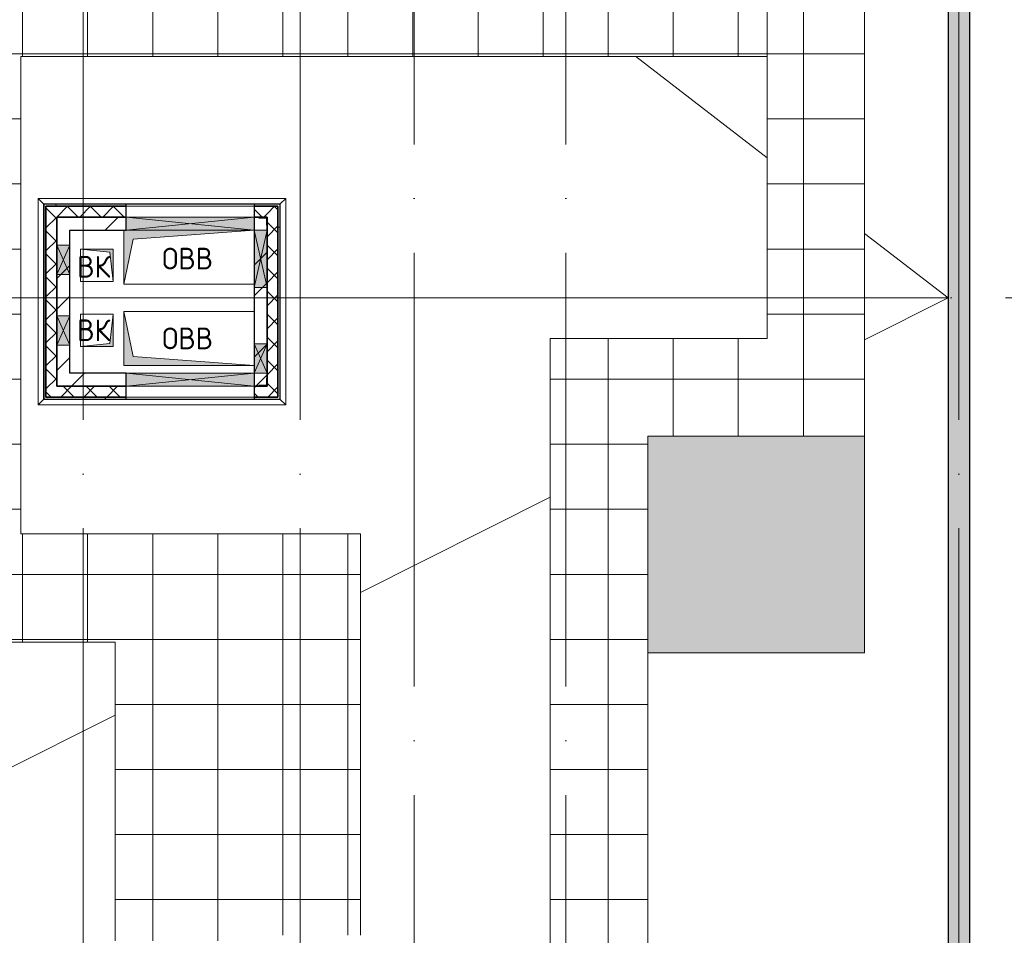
# Model space of a CAD drawing. Header units: millimetres. Extents: x -30540 to 143646, y -11730 to 123410.
# Tile 46 of 114: x 34774 to 43853, y 98072 to 106515. Entities that reach past the tile are written whole.
import ezdxf

# ---------------------------------------------------------------- set-up
doc = ezdxf.new("R2010")
doc.units = ezdxf.units.MM
doc.linetypes.add('ADSK_Линия сетки', pattern=[5000, 4000, -500, 0, -500])
for name, color, linetype, lineweight in [('A-____-NOTE-TEXT', 7, 'Continuous', 18), ('A-FLOR-____-OTLN', 7, 'Continuous', 18), ('A-FLOR-____-PATT', 7, 'Continuous', 18), ('A-GENM-____-OTLN', 7, 'Continuous', 18), ('A-GLAZ-____-MCUT', 7, 'Continuous', 9), ('A-GLAZ-____-OTLN', 7, 'Continuous', 18), ('A-ROOF-____-OTLN', 7, 'Continuous', 18), ('A-ROOF-____-PATT', 7, 'Continuous', 18), ('A-WALL-____-MCUT', 7, 'Continuous', 40), ('A-WALL-____-OTLN', 7, 'Continuous', 18), ('A-WALL-____-PATT', 7, 'Continuous', 40), ('I-WALL-____-MCUT', 7, 'Continuous', 40), ('I-WALL-____-OTLN', 7, 'Continuous', 18), ('M-EQPM-____-OTLN', 7, 'Continuous', 18), ('S-COLS-____-MCUT', 7, 'Continuous', 40), ('S-COLS-____-OTLN', 7, 'Continuous', 18), ('S-GRID-____-OTLN', 7, 'Continuous', 9)]:
    doc.layers.add(name, color=color, linetype=linetype, lineweight=lineweight)
doc.styles.add('GOST Common', font='GOST_Common.ttf', dxfattribs={"height": 200})
pattern_1 = [(45, (0, 0), (-424.264, 424.264), []), (45, (0, 282.8), (-424.264, 424.264), [])]
pattern_2 = [(45, (0, 0), (-106.06602, 106.06602), []), (135, (0, 0), (-106.06602, -106.06602), [])]
pattern_3 = [(0, (0, 0), (0, 600), []), (90, (0, 0), (-600, 4e-14), [])]
pattern_4 = [(0, (0, 0), (406.4, 101.6), [6.706, -298.094, 6.706, -298.094, -1625.6]), (0, (0, 0), (406.4, 101.6), [-609.6, 6.706, -602.894, 6.706, -298.094, -711.2]), (0, (0, 0), (406.4, 101.6), [-1524, 6.706, -196.494, 6.706, -501.294]), (120, (152.4, 50.8), (-291.18818, 301.15272), [6.706, -298.094, 6.706, -298.094, -1625.6]), (120, (152.4, 50.8), (-291.18818, 301.15272), [-609.6, 6.706, -602.894, 6.706, -298.094, -711.2]), (120, (152.4, 50.8), (-291.18818, 301.15272), [-1524, 6.706, -196.494, 6.706, -501.294]), (240, (203.2, 254), (-115.21182, -402.75272), [6.706, -298.094, 6.706, -298.094, -1625.6]), (240, (203.2, 254), (-115.21182, -402.75272), [-609.6, 6.706, -602.894, 6.706, -298.094, -711.2]), (240, (203.2, 254), (-115.21182, -402.75272), [-1524, 6.706, -196.494, 6.706, -501.294])]

# ---------------------------------------------------------------- blocks, each defined once
blk = doc.blocks.new('АР_Отверстие прямоугольное - ОВВ-7139306-Кровля')
at = {"layer": 'A-GLAZ-____-OTLN', "lineweight": 13, "true_color": 0xf9f9f9}
blk.add_hatch(color=7, dxfattribs=at).paths.add_polyline_path([(715, -60), (715, 60), (-465, 60), (-465, -60), (-277, -60)])
at = {"layer": 'A-GLAZ-____-MCUT', "color": 254, "lineweight": 15, "true_color": 0xcccccc}
for p, q in [((-465, 60), (-465, -60)), ((715, 60), (715, -60))]:
    blk.add_line(p, q, dxfattribs=at)
at = {"layer": 'A-GLAZ-____-OTLN', "color": 254, "lineweight": 5, "true_color": 0xcccccc}
for p, q in [((715, 60), (-465, -60)), ((-465, 60), (715, -60))]:
    blk.add_line(p, q, dxfattribs=at)
at = {"layer": 'A-GLAZ-____-OTLN', "color": 254, "lineweight": 13, "true_color": 0xcccccc}
for p, q in [((715, 60), (-465, 60)), ((-465, 60), (-465, -60)), ((715, -60), (715, 60)), ((-465, -60), (715, -60))]:
    blk.add_line(p, q, dxfattribs=at)
blk = doc.blocks.new('АР_Отверстие прямоугольное - ОВВ-7683976-Кровля')
at = {"layer": 'A-GLAZ-____-OTLN', "lineweight": 13, "true_color": 0xf9f9f9}
blk.add_hatch(color=7, dxfattribs=at).paths.add_polyline_path([(-10, -60), (260, -60), (260, 60), (-10, 60)])
at = {"layer": 'A-GLAZ-____-MCUT', "color": 254, "lineweight": 15, "true_color": 0xcccccc}
for p, q in [((-10, 60), (-10, -60)), ((260, 60), (260, -60))]:
    blk.add_line(p, q, dxfattribs=at)
at = {"layer": 'A-GLAZ-____-OTLN', "color": 254, "lineweight": 5, "true_color": 0xcccccc}
for p, q in [((260, 60), (-10, -60)), ((-10, 60), (260, -60))]:
    blk.add_line(p, q, dxfattribs=at)
at = {"layer": 'A-GLAZ-____-OTLN', "color": 254, "lineweight": 13, "true_color": 0xcccccc}
for p, q in [((260, 60), (-10, 60)), ((-10, 60), (-10, -60)), ((260, -60), (260, 60)), ((-10, -60), (260, -60))]:
    blk.add_line(p, q, dxfattribs=at)
blk = doc.blocks.new('АР_Отверстие прямоугольное - ОВВ-7836468-Кровля')
at = {"layer": 'A-GLAZ-____-OTLN', "lineweight": 13, "true_color": 0xf9f9f9}
blk.add_hatch(color=7, dxfattribs=at).paths.add_polyline_path([(-140, -60), (390, -60), (390, 60), (-140, 60)])
at = {"layer": 'A-GLAZ-____-MCUT', "color": 254, "lineweight": 15, "true_color": 0xcccccc}
for p, q in [((-140, 60), (-140, -60)), ((390, 60), (390, -60))]:
    blk.add_line(p, q, dxfattribs=at)
at = {"layer": 'A-GLAZ-____-OTLN', "color": 254, "lineweight": 5, "true_color": 0xcccccc}
for p, q in [((390, 60), (-140, -60)), ((-140, 60), (390, -60))]:
    blk.add_line(p, q, dxfattribs=at)
at = {"layer": 'A-GLAZ-____-OTLN', "color": 254, "lineweight": 13, "true_color": 0xcccccc}
for p, q in [((390, 60), (-140, 60)), ((-140, 60), (-140, -60)), ((390, -60), (390, 60)), ((-140, -60), (390, -60))]:
    blk.add_line(p, q, dxfattribs=at)
blk = doc.blocks.new('АР_Отверстие прямоугольное1 - ВК 2-7683650-Кровля')
at = {"layer": 'A-GLAZ-____-OTLN', "lineweight": 13, "true_color": 0xf9f9f9}
blk.add_hatch(color=7, dxfattribs=at).paths.add_polyline_path([(260, 60), (-10, 60), (-10, -60), (260, -60)])
at = {"layer": 'A-GLAZ-____-MCUT', "color": 254, "lineweight": 15, "true_color": 0xcccccc}
for p, q in [((-10, 60), (-10, -60)), ((260, 60), (260, -60))]:
    blk.add_line(p, q, dxfattribs=at)
at = {"layer": 'A-GLAZ-____-OTLN', "color": 254, "lineweight": 5, "true_color": 0xcccccc}
for p, q in [((260, 60), (-10, -60)), ((-10, 60), (260, -60))]:
    blk.add_line(p, q, dxfattribs=at)
at = {"layer": 'A-GLAZ-____-OTLN', "color": 254, "lineweight": 13, "true_color": 0xcccccc}
for p, q in [((260, 60), (-10, 60)), ((-10, 60), (-10, -60)), ((260, -60), (260, 60)), ((-10, -60), (260, -60))]:
    blk.add_line(p, q, dxfattribs=at)
blk = doc.blocks.new('_GM_Dt-St-D_Фартук гнутый из оцинкованной стали_Пристенный_Тип 1__c-верхняя кромка с отгибом_ - ФС-1_3_50х70У100-1_5_t__RAL7016-7342744-Кровля')
at = {"layer": 'A-GENM-____-OTLN', "color": 254, "lineweight": 13, "true_color": 0xcccccc}
for p, q in [((0, 50), (2283, 50)), ((50, 0), (0, 50)), ((50, 0), (2233, 0)), ((50, 0), (50, -1.5)), ((2283, 50), (2233, 0)), ((2233, -1.5), (2233, 0))]:
    blk.add_line(p, q, dxfattribs=at)
blk = doc.blocks.new('_GM_Dt-St-D_Фартук гнутый из оцинкованной стали_Пристенный_Тип 1__c-верхняя кромка с отгибом_ - ФС-1_3_50х70У100-1_5_t__RAL7016-7368372-Кровля')
at = {"layer": 'A-GENM-____-OTLN', "color": 254, "lineweight": 13, "true_color": 0xcccccc}
for p, q in [((50, 1.5), (50, 0)), ((1853, 0), (50, 0)), ((1853, 0), (1853, 1.5)), ((1853, 0), (1903, -50)), ((0, -50), (50, 0)), ((1903, -50), (0, -50))]:
    blk.add_line(p, q, dxfattribs=at)
blk = doc.blocks.new('_GM_Dt-St-D_Фартук гнутый из оцинкованной стали_Пристенный_Тип 1__c-верхняя кромка с отгибом_ - ФС-1_3_50х70У100-1_5_t__RAL7016-7368369-Кровля')
at = {"layer": 'A-GENM-____-OTLN', "color": 254, "lineweight": 13, "true_color": 0xcccccc}
for p, q in [((0, 50), (1903, 50)), ((50, 0), (0, 50)), ((50, 0), (1853, 0)), ((50, 0), (50, -1.5)), ((1903, 50), (1853, 0)), ((1853, -1.5), (1853, 0))]:
    blk.add_line(p, q, dxfattribs=at)
blk = doc.blocks.new('_GM_Dt-St-D_Фартук гнутый из оцинкованной стали_Пристенный_Тип 1__c-верхняя кромка с отгибом_ - ФС-1_3_50х70У100-1_5_t__RAL7016-7342750-Кровля')
at = {"layer": 'A-GENM-____-OTLN', "color": 254, "lineweight": 13, "true_color": 0xcccccc}
for p, q in [((50, 1.5), (50, 0)), ((2233, 0), (50, 0)), ((2233, 0), (2233, 1.5)), ((2233, 0), (2283, -50)), ((0, -50), (50, 0)), ((2283, -50), (0, -50))]:
    blk.add_line(p, q, dxfattribs=at)
blk = doc.blocks.new('АР_Фахверк_Уголок равнополоч__ГОСТ 8509-93 - L 75x6-7588442-Кровля')
at = {"layer": 'S-COLS-____-MCUT', "color": 254, "lineweight": 30, "true_color": 0xcccccc}
for p, q in [((-20.6, 20.6), (-20.6, -54.4)), ((54.4, 20.6), (-20.6, 20.6)), ((-14.6, -54.4), (-14.6, 14.6)), ((-14.6, 14.6), (54.4, 14.6)), ((54.4, 14.6), (54.4, 20.6)), ((-20.6, -54.4), (-14.6, -54.4))]:
    blk.add_line(p, q, dxfattribs=at)
blk = doc.blocks.new('АР_Фахверк_Уголок равнополоч__ГОСТ 8509-93 - L 75x6-7588518-Кровля')
at = {"layer": 'S-COLS-____-MCUT', "color": 254, "lineweight": 30, "true_color": 0xcccccc}
for p, q in [((-20.6, 54.4), (-20.6, -20.6)), ((-14.6, 54.4), (-20.6, 54.4)), ((-14.6, -14.6), (-14.6, 54.4)), ((-20.6, -20.6), (54.4, -20.6)), ((54.4, -14.6), (-14.6, -14.6)), ((54.4, -20.6), (54.4, -14.6))]:
    blk.add_line(p, q, dxfattribs=at)
blk = doc.blocks.new('АР_Канал вертикальный прямоугольный - ОВВ-6793960-Кровля')
at = {"layer": 'M-EQPM-____-OTLN', "lineweight": 13, "true_color": 0xe2e2e2}
blk.add_hatch(color=254, dxfattribs=at).paths.add_polyline_path([(-600, -250), (-515, 165), (600, 250), (-600, 250)])
at = {"layer": 'M-EQPM-____-OTLN', "color": 253, "lineweight": 13, "true_color": 0xaaaaaa}
for p, q in [((600, 250), (-600, 250)), ((-600, 250), (-600, -250)), ((600, 250), (-600, 250)), ((-600, 250), (-600, -250)), ((-600, -250), (-600, 250)), ((-600, 250), (600, 250)), ((-515, 165), (600, 250)), ((-515, 165), (600, 250)), ((600, -250), (600, 250)), ((600, 250), (600, -250)), ((-600, -250), (-515, 165)), ((-600, -250), (-515, 165)), ((-600, -250), (600, -250)), ((600, -250), (-600, -250))]:
    blk.add_line(p, q, dxfattribs=at)
blk = doc.blocks.new('АР_Канал вертикальный прямоугольный - ОВВ-7280815-Кровля')
at = {"layer": 'M-EQPM-____-OTLN', "lineweight": 13, "true_color": 0xe2e2e2}
blk.add_hatch(color=254, dxfattribs=at).paths.add_polyline_path([(600, -250), (-515, -165), (-600, 250), (-600, -250), (-392, -250)])
at = {"layer": 'M-EQPM-____-OTLN', "color": 253, "lineweight": 13, "true_color": 0xaaaaaa}
for p, q in [((-600, 250), (-515, -165)), ((-600, 250), (-515, -165)), ((-600, -250), (-600, 250)), ((-600, 250), (600, 250)), ((-600, -250), (-600, 250)), ((600, 250), (-600, 250)), ((-600, 250), (-600, -250)), ((600, 250), (600, -250)), ((600, -250), (600, 250)), ((-515, -165), (600, -250)), ((-515, -165), (600, -250)), ((600, -250), (-600, -250)), ((600, -250), (-600, -250)), ((-600, -250), (600, -250))]:
    blk.add_line(p, q, dxfattribs=at)
blk = doc.blocks.new('АР_Канал вертикальный прямоугольный - ВК-6784643-Кровля')
at = {"layer": 'M-EQPM-____-OTLN', "lineweight": 13, "true_color": 0xe2e2e2}
blk.add_hatch(color=254, dxfattribs=at).paths.add_polyline_path([(-150, 150), (-150, -150), (150, -150), (-120, -120)])
at = {"layer": 'M-EQPM-____-OTLN', "color": 253, "lineweight": 13, "true_color": 0xaaaaaa}
for p, q in [((-150, 150), (-120, -120)), ((-150, 150), (-120, -120)), ((-150, -150), (-150, 150)), ((-150, 150), (150, 150)), ((-150, -150), (-150, 150)), ((150, 150), (-150, 150)), ((-150, 150), (-150, -150)), ((150, 150), (150, -150)), ((150, -150), (150, 150)), ((150, -150), (-150, -150)), ((150, -150), (-150, -150)), ((-150, -150), (150, -150)), ((-120, -120), (150, -150)), ((-120, -120), (150, -150))]:
    blk.add_line(p, q, dxfattribs=at)
blk = doc.blocks.new('АР_Канал вертикальный прямоугольный - ВК-7280722-Кровля')
at = {"layer": 'M-EQPM-____-OTLN', "lineweight": 13, "true_color": 0xe2e2e2}
blk.add_hatch(color=254, dxfattribs=at).paths.add_polyline_path([(-150, 150), (-150, -150), (-120, 120), (150, 150)])
at = {"layer": 'M-EQPM-____-OTLN', "color": 253, "lineweight": 13, "true_color": 0xaaaaaa}
for p, q in [((150, 150), (-150, 150)), ((-150, 150), (-150, -150)), ((150, 150), (-150, 150)), ((-150, 150), (-150, -150)), ((-150, -150), (-150, 150)), ((-150, 150), (150, 150)), ((-150, -150), (-120, 120)), ((-150, -150), (-120, 120)), ((-120, 120), (150, 150)), ((-120, 120), (150, 150)), ((150, -150), (150, 150)), ((150, 150), (150, -150)), ((-150, -150), (150, -150)), ((150, -150), (-150, -150))]:
    blk.add_line(p, q, dxfattribs=at)
blk = doc.blocks.new('Наметкина 10_РД_АР_К2_отсоединено_rvt-1-Кровля')
at = {"layer": 'A-FLOR-____-PATT', "lineweight": 5, "true_color": 0xe5e5e5}
blk.add_hatch(color=254, dxfattribs=at).paths.add_polyline_path([(42565.3, 100675), (42565.3, 102675), (40565.3, 102675), (40565.3, 100675)])
at = {"layer": 'A-ROOF-____-PATT', "lineweight": 5, "true_color": 0xcccccc}
h = blk.add_hatch(dxfattribs=at)
h.set_pattern_fill('FP_14', color=254, style=0, pattern_type=2)
h.set_pattern_definition(pattern_3)
h.paths.add_polyline_path([(29925.3, 92100), (29925.3, 93100), (26535.3, 93100), (26535.3, 99675), (26980.3, 99675), (26980.3, 101675), (30180.1, 101675), (30180.1, 107575), (26810.3, 107575), (26810.3, 114050), (31655.1, 114050), (31655.1, 117172.6), (37886.9, 117172.6), (37886.9, 110560), (41665.3, 110560), (41665.3, 103575), (39665.3, 103575), (39665.3, 97675), (40565.3, 97675), (40565.3, 102675), (42565.3, 102675), (42565.3, 111460), (38786.9, 111460), (38786.9, 118072.6), (30655.1, 118072.6), (30655.1, 114950), (24935.3, 114950), (24935.3, 101675), (25635.3, 101675), (25635.3, 92100), (27053.8, 92100), (27053.8, 92441.5), (27836.8, 92441.5), (27836.8, 92100), (29812.6, 92100)])
h = blk.add_hatch(dxfattribs=at)
h.set_pattern_fill('FP_14', color=254, style=0, pattern_type=2)
h.set_pattern_definition(pattern_3)
h.paths.add_polyline_path([(37065.3, 98020), (37065.3, 98071.5), (37915.3, 98071.5), (37915.3, 101775), (34785.3, 101775), (34785.3, 106175), (41665.3, 106175), (41665.3, 107070), (33385.3, 107070), (33385.3, 108548.5), (32485.3, 108548.5), (32485.3, 106170), (33885.3, 106168.1), (33885.3, 101775), (33626.8, 101775), (33626.8, 101758.5), (32513.8, 101758.5), (32513.8, 101775), (30180.1, 101775), (30180.1, 101675), (28980.3, 101675), (28980.3, 99775), (30180.1, 99775), (30180.1, 100775), (35655.3, 100775), (35655.3, 98020), (35943.3, 98020)])
at = {"layer": 'A-WALL-____-PATT', "lineweight": 5, "true_color": 0xcccccc}
h = blk.add_hatch(dxfattribs=at)
h.set_pattern_fill('FP_11', color=254, style=0, pattern_type=2)
h.set_pattern_definition([(45, (0, 0), (-228.0985, 228.0985), []), (45, (228.1, 0), (-228.0985, 228.0985), [403.225, -80.645, 6.706, -73.939])])
h.paths.add_polyline_path([(43335.3, 75550), (43535.3, 75550), (43535.3, 120615.3), (43335.3, 120705.2), (43335.3, 75809.5)])
h = blk.add_hatch(dxfattribs=at)
h.set_pattern_fill('FP_16', color=254, style=0, pattern_type=2)
h.set_pattern_definition(pattern_4)
h.paths.add_polyline_path([(34995.3, 103035), (35015.3, 103035), (35015.3, 104815), (34995.3, 104815), (34995.3, 103276.8)])
h = blk.add_hatch(dxfattribs=at)
h.set_pattern_fill('FP_16', color=254, style=0, pattern_type=2)
h.set_pattern_definition(pattern_4)
h.paths.add_polyline_path([(37155.3, 104795), (37155.3, 104815), (36935.3, 104815), (36935.3, 104795)])
h.paths.add_polyline_path([(35755.3, 104795), (35755.3, 104815), (35015.3, 104815), (35015.3, 104795)])
h = blk.add_hatch(dxfattribs=at)
h.set_pattern_fill('FP_13', color=254, style=0, pattern_type=2)
h.set_pattern_definition(pattern_2)
h.paths.add_polyline_path([(37055.3, 104695), (37055.3, 104795), (36935.3, 104795), (36935.3, 104695)])
h.paths.add_polyline_path([(35755.3, 104695), (35755.3, 104795), (35015.3, 104795), (35015.3, 104695), (35115.3, 104695)])
h = blk.add_hatch(dxfattribs=at)
h.set_pattern_fill('FP_13', color=254, style=0, pattern_type=2)
h.set_pattern_definition(pattern_2)
h.paths.add_polyline_path([(37055.3, 103135), (37155.3, 103135), (37155.3, 104795), (37055.3, 104795), (37055.3, 103255)])
h = blk.add_hatch(dxfattribs=at)
h.set_pattern_fill('FP_16', color=254, style=0, pattern_type=2)
h.set_pattern_definition(pattern_4)
h.paths.add_polyline_path([(37155.3, 103035), (37175.3, 103035), (37175.3, 104815), (37155.3, 104815), (37155.3, 103276.8)])
h = blk.add_hatch(dxfattribs=at)
h.set_pattern_fill('FP_13', color=254, style=0, pattern_type=2)
h.set_pattern_definition(pattern_2)
h.paths.add_polyline_path([(35015.3, 103035), (35115.3, 103035), (35115.3, 104695), (35015.3, 104695), (35015.3, 103276.8)])
h = blk.add_hatch(dxfattribs=at)
h.set_pattern_fill('FP_12', color=254, style=0, pattern_type=2)
h.set_pattern_definition(pattern_1)
h.paths.add_polyline_path([(35755.3, 104575), (35755.3, 104695), (35115.3, 104695), (35115.3, 104575), (35735.3, 104575)])
h = blk.add_hatch(dxfattribs=at)
h.set_pattern_fill('FP_12', color=254, style=0, pattern_type=2)
h.set_pattern_definition(pattern_1)
h.paths.add_polyline_path([(37055.3, 103135), (37055.3, 104695), (36935.3, 104695), (36935.3, 103135)])
h = blk.add_hatch(dxfattribs=at)
h.set_pattern_fill('FP_12', color=254, style=0, pattern_type=2)
h.set_pattern_definition(pattern_1)
h.paths.add_polyline_path([(35115.3, 103135), (35235.3, 103135), (35235.3, 104575), (35115.3, 104575), (35115.3, 103276.8)])
h = blk.add_hatch(dxfattribs=at)
h.set_pattern_fill('FP_12', color=254, style=0, pattern_type=2)
h.set_pattern_definition(pattern_1)
h.paths.add_polyline_path([(35755.3, 103135), (35755.3, 103255), (35235.3, 103255), (35235.3, 103135)])
h = blk.add_hatch(dxfattribs=at)
h.set_pattern_fill('FP_13', color=254, style=0, pattern_type=2)
h.set_pattern_definition(pattern_2)
h.paths.add_polyline_path([(37155.3, 103035), (37155.3, 103135), (36935.3, 103135), (36935.3, 103035)])
h.paths.add_polyline_path([(35755.3, 103035), (35755.3, 103135), (35115.3, 103135), (35115.3, 103035)])
h = blk.add_hatch(dxfattribs=at)
h.set_pattern_fill('FP_16', color=254, style=0, pattern_type=2)
h.set_pattern_definition(pattern_4)
h.paths.add_polyline_path([(37175.3, 103015), (37175.3, 103035), (36935.3, 103035), (36935.3, 103015)])
h.paths.add_polyline_path([(35755.3, 103015), (35755.3, 103035), (34995.3, 103035), (34995.3, 103015)])
at = {"layer": 'A-FLOR-____-OTLN', "color": 254, "lineweight": 13, "true_color": 0xcccccc}
for p, q in [((42565.3, 102675), (40565.3, 102675)), ((40565.3, 102675), (40565.3, 100675)), ((42565.3, 100675), (42565.3, 102675)), ((40565.3, 100675), (42565.3, 100675))]:
    blk.add_line(p, q, dxfattribs=at)
at = {"layer": 'A-ROOF-____-OTLN', "color": 254, "lineweight": 13, "true_color": 0xcccccc}
for p, q in [((42565.3, 102675), (42565.3, 111460)), ((41665.3, 108560), (41665.3, 103575)), ((34785.3, 106175), (34785.3, 101775)), ((34785.3, 106175), (41665.3, 106175)), ((40455.1, 106175), (41665.3, 105240.1)), ((42565.3, 104544.9), (43335.3, 103950)), ((34785.3, 103950), (34943.8, 103950)), ((34943.8, 103950), (34785.3, 103950)), ((35235.3, 103950), (36935.3, 103950)), ((36935.3, 103950), (35235.3, 103950)), ((37226.8, 103950), (41665.3, 103950)), ((41665.3, 103950), (37226.8, 103950)), ((42565.3, 103950), (43335.3, 103950)), ((42565.3, 103564.2), (43335.3, 103950)), ((43335.3, 103950), (42565.3, 103950)), ((41665.3, 103575), (39665.3, 103575)), ((39665.3, 103575), (39665.3, 97675)), ((37915.3, 101234.1), (39665.3, 102111)), ((34785.3, 101775), (37915.3, 101775)), ((37915.3, 101775), (37915.3, 98071.5)), ((35655.3, 100775), (30180.1, 100775)), ((35655.3, 98020), (35655.3, 100775)), ((40565.3, 97675), (40565.3, 100675)), ((34235.3, 99390), (35655.3, 100101.6))]:
    blk.add_line(p, q, dxfattribs=at)
at = {"layer": 'A-WALL-____-MCUT', "color": 254, "lineweight": 30, "true_color": 0xcccccc}
for p, q in [((43535.3, 75550), (43535.3, 120615.3)), ((43335.3, 120485.9), (43335.3, 75550)), ((34995.3, 104815), (34995.3, 103035)), ((35015.3, 104815), (34995.3, 104815)), ((35755.3, 104815), (35015.3, 104815)), ((35755.3, 104795), (35015.3, 104795)), ((35015.3, 104795), (35015.3, 104695)), ((35015.3, 104795), (35755.3, 104795)), ((35015.3, 103035), (35015.3, 104795)), ((35755.3, 104795), (35755.3, 104815)), ((35755.3, 104695), (35755.3, 104795)), ((37155.3, 104815), (36935.3, 104815)), ((36935.3, 104815), (36935.3, 104795)), ((37055.3, 104795), (36935.3, 104795)), ((36935.3, 104795), (36935.3, 104695)), ((36935.3, 104795), (37155.3, 104795)), ((37155.3, 104795), (37055.3, 104795)), ((37175.3, 104815), (37155.3, 104815)), ((37155.3, 104575), (37155.3, 104795)), ((37155.3, 104795), (37155.3, 103035)), ((37175.3, 103035), (37175.3, 104815)), ((35015.3, 104695), (35015.3, 104435)), ((35115.3, 104695), (35755.3, 104695)), ((35115.3, 104435), (35115.3, 104695)), ((36935.3, 104695), (37055.3, 104695)), ((37055.3, 104695), (37055.3, 104575)), ((37055.3, 104575), (37055.3, 104045)), ((37155.3, 104045), (37155.3, 104575)), ((35015.3, 104435), (35015.3, 104165)), ((35115.3, 104165), (35115.3, 104435)), ((35015.3, 104165), (35015.3, 103785)), ((35115.3, 103785), (35115.3, 104165)), ((37055.3, 104045), (37055.3, 103525)), ((37155.3, 103525), (37155.3, 104045)), ((35015.3, 103785), (35015.3, 103515)), ((35115.3, 103515), (35115.3, 103785)), ((35015.3, 103515), (35015.3, 103035)), ((35115.3, 103135), (35115.3, 103515)), ((37055.3, 103525), (37055.3, 103255)), ((37155.3, 103255), (37155.3, 103525)), ((37055.3, 103255), (37055.3, 103135)), ((37155.3, 103135), (37155.3, 103255)), ((35755.3, 103135), (35115.3, 103135)), ((35755.3, 103035), (35755.3, 103135)), ((37055.3, 103135), (36935.3, 103135)), ((36935.3, 103135), (36935.3, 103035)), ((37155.3, 103035), (37155.3, 103135)), ((34995.3, 103035), (34995.3, 103015)), ((34995.3, 103015), (35755.3, 103015)), ((35015.3, 103035), (35115.3, 103035)), ((35755.3, 103035), (35015.3, 103035)), ((35115.3, 103035), (35755.3, 103035)), ((35755.3, 103015), (35755.3, 103035)), ((36935.3, 103035), (37155.3, 103035)), ((37155.3, 103035), (36935.3, 103035)), ((36935.3, 103035), (36935.3, 103015)), ((36935.3, 103015), (37175.3, 103015)), ((37175.3, 103015), (37175.3, 103035))]:
    blk.add_line(p, q, dxfattribs=at)
at = {"layer": 'A-WALL-____-OTLN', "color": 254, "lineweight": 13, "true_color": 0xcccccc}
for p, q in [((35755.3, 104815), (36935.3, 104815)), ((36935.3, 104795), (35755.3, 104795)), ((35755.3, 104695), (35755.3, 104722.4)), ((36935.3, 104695), (35755.3, 104695)), ((36935.3, 104722.4), (36935.3, 104695)), ((35755.3, 103135), (35755.3, 103035)), ((35755.3, 103135), (36935.3, 103135)), ((36935.3, 103135), (36935.3, 103035)), ((36935.3, 103035), (35755.3, 103035)), ((35755.3, 103035), (36935.3, 103035)), ((36935.3, 103015), (35755.3, 103015))]:
    blk.add_line(p, q, dxfattribs=at)
at = {"layer": 'I-WALL-____-MCUT', "color": 254, "lineweight": 30, "true_color": 0xcccccc}
for p, q in [((35755.3, 104695), (35115.3, 104695)), ((35115.3, 104695), (35115.3, 104575)), ((35755.3, 104575), (35755.3, 104695)), ((37055.3, 104695), (36935.3, 104695)), ((36935.3, 104695), (36935.3, 104575)), ((37055.3, 104575), (37055.3, 104695)), ((35115.3, 104575), (35115.3, 104435)), ((35235.3, 104575), (35755.3, 104575)), ((35235.3, 104435), (35235.3, 104575)), ((36935.3, 104575), (36935.3, 104045)), ((37055.3, 104045), (37055.3, 104575)), ((35115.3, 104435), (35115.3, 104165)), ((35235.3, 104165), (35235.3, 104435)), ((35115.3, 104165), (35115.3, 103785)), ((35235.3, 103785), (35235.3, 104165)), ((36935.3, 104045), (36935.3, 103525)), ((37055.3, 103525), (37055.3, 104045)), ((35115.3, 103785), (35115.3, 103515)), ((35235.3, 103515), (35235.3, 103785)), ((35115.3, 103515), (35115.3, 103135)), ((35235.3, 103255), (35235.3, 103515)), ((36935.3, 103525), (36935.3, 103255)), ((37055.3, 103255), (37055.3, 103525)), ((35755.3, 103255), (35235.3, 103255)), ((35755.3, 103135), (35755.3, 103255)), ((36935.3, 103255), (36935.3, 103135)), ((37055.3, 103135), (37055.3, 103255)), ((35115.3, 103135), (35235.3, 103135)), ((35235.3, 103135), (35755.3, 103135)), ((36935.3, 103135), (37055.3, 103135))]:
    blk.add_line(p, q, dxfattribs=at)
at = {"layer": 'I-WALL-____-OTLN', "color": 254, "lineweight": 13, "true_color": 0xcccccc}
for p, q in [((35755.3, 104695), (36935.3, 104695)), ((35755.3, 104695), (35755.3, 104575)), ((36935.3, 104695), (36935.3, 104575)), ((36935.3, 104575), (35755.3, 104575)), ((35755.3, 103255), (35755.3, 103135)), ((35755.3, 103255), (36935.3, 103255)), ((36935.3, 103255), (36935.3, 103135)), ((36935.3, 103135), (35755.3, 103135))]:
    blk.add_line(p, q, dxfattribs=at)
at = {"layer": 'A-GENM-____-OTLN', "color": 254, "lineweight": 13, "true_color": 0xcccccc}
for name, p in [('_GM_Dt-St-D_Фартук гнутый из оцинкованной стали_Пристенный_Тип 1__c-верхняя кромка с отгибом_ - ФС-1_3_50х70У100-1_5_t__RAL7016-7342744-Кровля', (34943.8, 104816.5)), ('_GM_Dt-St-D_Фартук гнутый из оцинкованной стали_Пристенный_Тип 1__c-верхняя кромка с отгибом_ - ФС-1_3_50х70У100-1_5_t__RAL7016-7342750-Кровля', (34943.8, 103013.5))]:
    blk.add_blockref(name, p, dxfattribs=at)
for name, p, rotation in [('_GM_Dt-St-D_Фартук гнутый из оцинкованной стали_Пристенный_Тип 1__c-верхняя кромка с отгибом_ - ФС-1_3_50х70У100-1_5_t__RAL7016-7368372-Кровля', (34993.8, 104866.5), 270.0000000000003), ('_GM_Dt-St-D_Фартук гнутый из оцинкованной стали_Пристенный_Тип 1__c-верхняя кромка с отгибом_ - ФС-1_3_50х70У100-1_5_t__RAL7016-7368369-Кровля', (37176.8, 104866.5), 269.9999999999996)]:
    blk.add_blockref(name, p, dxfattribs=dict(at, rotation=rotation))
at = {"layer": 'A-GLAZ-____-OTLN', "color": 254, "lineweight": 13, "true_color": 0xcccccc}
for name, p, rotation in [('АР_Отверстие прямоугольное - ОВВ-7139306-Кровля', (36470.3, 104635), 180), ('АР_Отверстие прямоугольное - ОВВ-7836468-Кровля', (36995.3, 104185), 89.9999999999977), ('АР_Отверстие прямоугольное1 - ВК 2-7683650-Кровля', (35175.3, 104425), 269.9999999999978), ('АР_Отверстие прямоугольное1 - ВК 2-7683650-Кровля', (35175.3, 103525), 89.99999999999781), ('АР_Отверстие прямоугольное - ОВВ-7683976-Кровля', (36995.3, 103265), 89.9999999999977)]:
    blk.add_blockref(name, p, dxfattribs=dict(at, rotation=rotation))
blk.add_blockref('АР_Отверстие прямоугольное - ОВВ-7139306-Кровля', (36220.3, 103195), dxfattribs=at)
at = {"layer": 'M-EQPM-____-OTLN', "color": 253, "lineweight": 5, "true_color": 0xaaaaaa}
for name, p in [('АР_Канал вертикальный прямоугольный - ОВВ-6793960-Кровля', (36335.3, 104325)), ('АР_Канал вертикальный прямоугольный - ОВВ-7280815-Кровля', (36335.3, 103575))]:
    blk.add_blockref(name, p, dxfattribs=at)
at = {"layer": 'M-EQPM-____-OTLN', "color": 253, "lineweight": 5, "true_color": 0xaaaaaa, "rotation": 180}
for name, p in [('АР_Канал вертикальный прямоугольный - ВК-6784643-Кровля', (35485.3, 104250)), ('АР_Канал вертикальный прямоугольный - ВК-7280722-Кровля', (35485.3, 103650))]:
    blk.add_blockref(name, p, dxfattribs=at)
at = {"layer": 'S-COLS-____-OTLN', "color": 254, "lineweight": 13, "true_color": 0xcccccc}
for name, p, rotation in [('АР_Фахверк_Уголок равнополоч__ГОСТ 8509-93 - L 75x6-7588442-Кровля', (37034.7, 104674.4), 270.0000000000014), ('АР_Фахверк_Уголок равнополоч__ГОСТ 8509-93 - L 75x6-7588518-Кровля', (37034.7, 103155.6), 89.99999999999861)]:
    blk.add_blockref(name, p, dxfattribs=dict(at, rotation=rotation))
at = {"layer": 'A-____-NOTE-TEXT', "color": 253, "lineweight": 5, "true_color": 0xaaaaaa, "char_height": 200, "attachment_point": 1, "style": 'GOST Common'}
for s, insert, width in [('ОВВ', (36087.1, 104412.2), 609.282), ('ВК', (35303.5, 104337.2), 400.844), ('ВК', (35303.5, 103751.2), 400.844), ('ОВВ', (36087.1, 103676.2), 609.282)]:
    blk.add_mtext(s, dxfattribs=dict(at, insert=insert, width=width))

msp = doc.modelspace()

# ---------------------------------------------------------------- linework, layer by layer
at = {"layer": 'S-GRID-____-OTLN', "color": 253, "linetype": 'ADSK_Линия сетки', "true_color": 0xaaaaaa}
for p, q in [((35360.3, 67824.7), (35360.3, 122287.9)), ((37360.3, 67824.7), (37360.3, 122287.9)), ((38410.3, 70364.7), (38410.3, 122287.9)), ((39810.3, 70364.7), (39810.3, 122287.9)), ((43435.3, 67824.7), (43435.3, 122287.9)), ((67863.4, 103950), (9800.2, 103950))]:
    msp.add_line(p, q, dxfattribs=at)

# ---------------------------------------------------------------- block references
at = {"lineweight": 5}
msp.add_blockref('Наметкина 10_РД_АР_К2_отсоединено_rvt-1-Кровля', (0, 0), dxfattribs=at)

doc.saveas('drawing.dxf')
